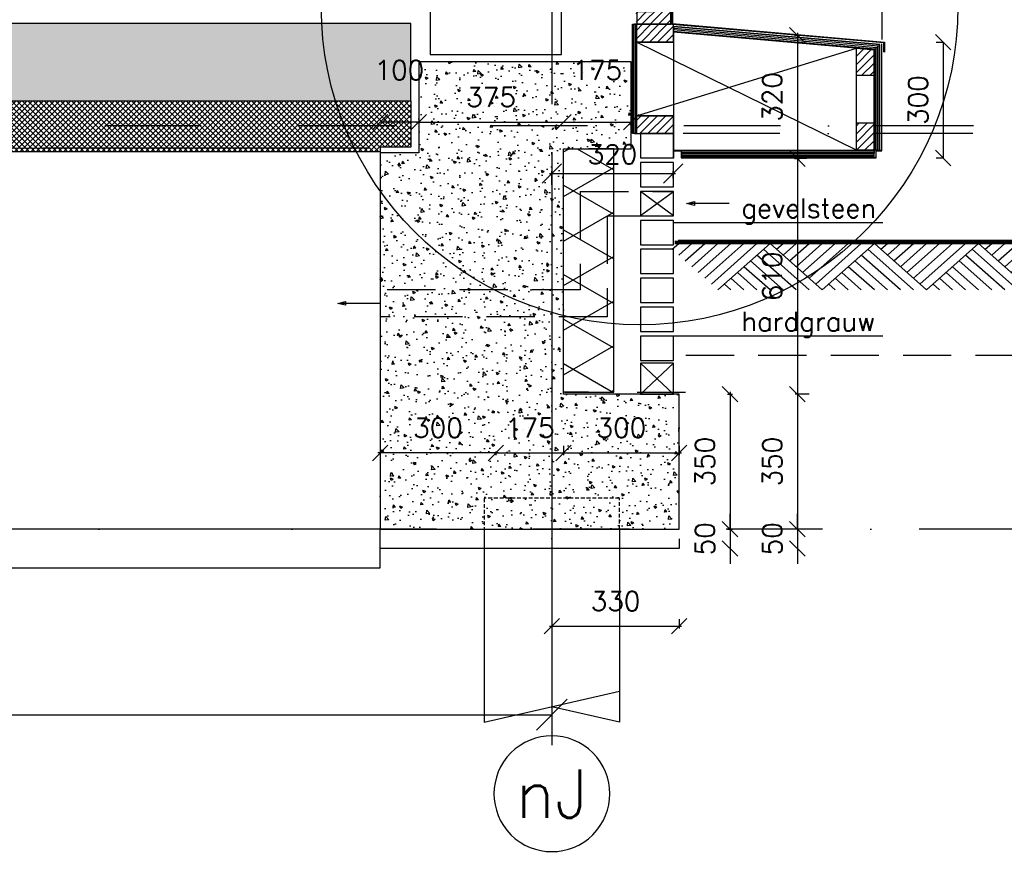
# Model space of a CAD drawing. Extents: x 0 to 259347, y 0 to 198427.
# Tile 43 of 54: x 135317 to 137868, y 90246 to 92416. Entities that reach past the tile are written whole.
import ezdxf
from ezdxf.enums import TextEntityAlignment as Align

# ---------------------------------------------------------------- set-up
doc = ezdxf.new("R2010")
doc.units = 0
doc.header["$LTSCALE"] = 20
doc.header["$MEASUREMENT"] = 0
doc.header["$PDSIZE"] = -1
for name, pattern in [('DASHDOT', [25, 12.5, -6.25, 0, -6.25]), ('DASHED', [0.75, 0.5, -0.25]), ('DD1', [2.66667, 1.66667, -0.5, 0, -0.5]), ('HIDDEN', [9.375, 6.25, -3.125])]:
    doc.linetypes.add(name, pattern=pattern)
doc.layers.get('0').update_dxf_attribs({"linetype": 'CONTINUOUS'})
doc.layers.get('DEFPOINTS').update_dxf_attribs({"linetype": 'CONTINUOUS'})
for name, color, linetype in [('_DETAILNUMMERS', 4, 'CONTINUOUS'), ('A--01A1_ACEER', 1, 'CONTINUOUS'), ('A--A21--_F-23-', 9, 'CONTINUOUS'), ('A--A23--_F--3-', 9, 'CONTINUOUS'), ('A--A25--_F--3-', 9, 'CONTINUOUS'), ('A--A35--_F--3-', 9, 'CONTINUOUS'), ('A--A42--_F--3-', 9, 'CONTINUOUS'), ('A--L$1-D1-ACEER', 1, 'CONTINUOUS'), ('A--L$7A3-_STRAMIEN', 3, 'CONTINUOUS'), ('A--L11D5_GRONDWERK', 5, 'CONTINUOUS'), ('A--L13DC4_VLOEREN', 4, 'HIDDEN'), ('A--L16--', 7, 'CONTINUOUS'), ('A--L16--_F123-', 7, 'CONTINUOUS'), ('A--L16D4_FUNDERING', 4, 'CONTINUOUS'), ('A--L17--', 7, 'CONTINUOUS'), ('A--L17--_F123-', 7, 'CONTINUOUS'), ('A--L21--', 3, 'CONTINUOUS'), ('A--L21--_F--3-', 7, 'CONTINUOUS'), ('A--L21--_F-23-', 4, 'CONTINUOUS'), ('A--L21D2_BUITENWAND', 2, 'CONTINUOUS'), ('A--L21DC1_BUITENWAND', 1, 'HIDDEN'), ('A--L23--', 7, 'CONTINUOUS'), ('A--L23--_F--3-', 7, 'CONTINUOUS'), ('A--L25--', 7, 'CONTINUOUS'), ('A--L25--_F-23-', 7, 'CONTINUOUS'), ('A--L31--', 2, 'CONTINUOUS'), ('A--L31--_F--3-', 7, 'CONTINUOUS'), ('A--L31D1_BUITENKOZIJN', 1, 'CONTINUOUS'), ('A--L42--', 7, 'CONTINUOUS'), ('A--L42--_F--3-', 7, 'CONTINUOUS'), ('A--M$1A-_F123-', 1, 'CONTINUOUS'), ('A--M1$A-_F123-', 1, 'CONTINUOUS'), ('A--T$7A-_STRAMIEN', 2, 'CONTINUOUS'), ('A--T01A-25_TEKST', 2, 'CONTINUOUS'), ('STRAMIEN', 8, 'DD1'), ('X--LR---_CP', 7, 'CONTINUOUS')]:
    doc.layers.add(name, color=color, linetype=linetype)
doc.styles.add('ALFA-0_25', font='ROMANS')
doc.styles.add('HIEMSTRA', font='romans.shx')
doc.dimstyles.new('ALFA-0_25', dxfattribs={"dimscale": 40, "dimtxt": 2.5, "dimasz": 2.5, "dimexe": 0.3, "dimexo": 0.3, "dimgap": 1.25, "dimtad": 1, "dimdec": 0, "dimzin": 0, "dimdsep": 46, "dimtxsty": 'ALFA-0_25', "dimblk1": 'OBLIQUE', "dimblk2": 'OBLIQUE', "dimsah": 1, "dimcen": 0.09, "dimdle": 0.3, "dimclrd": 1, "dimclre": 1, "dimclrt": 2, "dimadec": 0, "dimazin": 0, "dimtfac": 1, "dimtdec": 0, "dimtofl": 0, "dimtmove": 2, "dimatfit": 3, "dimldrblk": 'OBLIQUE', "dimfxl": 0, "dimtvp": 625, "dimtolj": 1, "dimtzin": 0, "dimarcsym": 0})
doc.dimstyles.get("Standard").update_dxf_attribs({"dimscale": 40, "dimtxt": 2.5, "dimasz": 2, "dimexe": 0.3, "dimexo": 0.3, "dimgap": 2, "dimtad": 1, "dimdec": 0, "dimzin": 0, "dimdsep": 46, "dimtxsty": 'HIEMSTRA', "dimblk1": 'OBLIQUE', "dimblk2": 'OBLIQUE', "dimsah": 1, "dimcen": 0.09, "dimdle": 0.3, "dimclrd": 1, "dimclre": 1, "dimclrt": 3, "dimadec": 0, "dimazin": 0, "dimtfac": 1, "dimtdec": 4, "dimtix": 1, "dimtmove": 2, "dimatfit": 3, "dimldrblk": 'OBLIQUE', "dimfxl": 0, "dimtvp": 625, "dimtolj": 1, "dimtzin": 0, "dimarcsym": 0})
doc.dimstyles.new('STANDARD$0', dxfattribs={"dimscale": 50, "dimtxt": 2.5, "dimasz": 2, "dimexe": 2, "dimexo": 0, "dimgap": 2, "dimtad": 1, "dimdec": 0, "dimzin": 0, "dimdsep": 46, "dimtxsty": 'ALFA-0_25', "dimblk1": 'OBLIQUE', "dimblk2": 'OBLIQUE', "dimsah": 1, "dimcen": -3, "dimdle": 2, "dimclrd": 1, "dimclre": 1, "dimclrt": 2, "dimadec": 0, "dimazin": 0, "dimtfac": 0.666667, "dimtofl": 0, "dimtmove": 2, "dimatfit": 3, "dimldrblk": 'OBLIQUE', "dimfxl": 0, "dimtvp": 0.833333, "dimtolj": 1, "dimtzin": 0, "dimarcsym": 0})
pattern_1 = [(270, (0, 0), (4, -9e-16), [])]

# ---------------------------------------------------------------- blocks, each defined once
blk = doc.blocks.new('Q010075-')
at = {"layer": 'A--L17--_F123-', "color": 1, "linetype": 'DASHED'}
blk.add_lwpolyline([(-175, 0), (-175, 80), (175, 80), (175, 0)], dxfattribs=at)
at = {"layer": 'A--L17--_F123-', "color": 1, "linetype": 'Continuous'}
for points in [[(175, 0), (175, -500), (-175, -420)], [(-175, 0), (-175, -500), (0, -460)]]:
    blk.add_lwpolyline(points, dxfattribs=at)
at = {"layer": 'X--LR---_CP'}
for p in [(-175, 0), (-175, 0), (175, 0)]:
    blk.add_point(p, dxfattribs=at)
blk = doc.blocks.new('_OBLIQUE')
at = {"color": 0, "linetype": 'ByBlock'}
blk.add_line((-0.5, -0.5), (0.5, 0.5), dxfattribs=at)
blk = doc.blocks.new('*D72')
at = {"layer": 'A--M$1A-_F123-', "color": 1, "linetype": 'Continuous', "lineweight": -2}
for p, q in [((137324, 92375.9), (137337.5, 92375.9)), ((137331.5, 92381.9), (137331.5, 92049.9)), ((137324, 92055.9), (137337.5, 92055.9))]:
    blk.add_line(p, q, dxfattribs=at)
at = {"layer": 'DEFPOINTS', "color": 0, "linetype": 'Continuous'}
for p in [(137318, 92375.9), (137318, 92055.9), (137331.5, 92055.9)]:
    blk.add_point(p, dxfattribs=at)
at = {"layer": 'A--M$1A-_F123-', "color": 1, "linetype": 'Continuous', "lineweight": -2, "xscale": 40, "yscale": 40, "zscale": 40}
for p, rotation in [((137331.5, 92375.9), 90), ((137331.5, 92055.9), 270)]:
    blk.add_blockref('_OBLIQUE', p, dxfattribs=dict(at, rotation=rotation))
at = {"layer": 'A--M$1A-_F123-', "color": 2, "linetype": 'Continuous', "insert": (137266.5, 92215.9), "char_height": 50, "attachment_point": 5, "rotation": 90, "style": 'HIEMSTRA'}
blk.add_mtext('\\A1;320', dxfattribs=at)
blk = doc.blocks.new('*D73')
at = {"layer": 'A--M$1A-_F123-', "color": 1, "linetype": 'Continuous', "lineweight": -2}
for p, q in [((137355.9, 92055.9), (137325.5, 92055.9)), ((137331.5, 92061.9), (137331.5, 91439.9)), ((137362.4, 91445.9), (137325.5, 91445.9))]:
    blk.add_line(p, q, dxfattribs=at)
at = {"layer": 'DEFPOINTS', "color": 0, "linetype": 'Continuous'}
for p in [(137361.9, 92055.9), (137331.5, 91445.9), (137368.4, 91445.9)]:
    blk.add_point(p, dxfattribs=at)
at = {"layer": 'A--M$1A-_F123-', "color": 1, "linetype": 'Continuous', "lineweight": -2, "xscale": 40, "yscale": 40, "zscale": 40}
for p, rotation in [((137331.5, 92055.9), 90), ((137331.5, 91445.9), 270)]:
    blk.add_blockref('_OBLIQUE', p, dxfattribs=dict(at, rotation=rotation))
at = {"layer": 'A--M$1A-_F123-', "color": 2, "linetype": 'Continuous', "insert": (137266.5, 91750.9), "char_height": 50, "attachment_point": 5, "rotation": 90, "style": 'HIEMSTRA'}
blk.add_mtext('\\A1;610', dxfattribs=at)
blk = doc.blocks.new('*D91')
at = {"layer": 'A--M$1A-_F123-', "color": 1, "lineweight": -2}
for p, q in [((137337.7, 91445.9), (137325.5, 91445.9)), ((137331.5, 91451.9), (137331.5, 91089.9)), ((137337.7, 91095.9), (137325.5, 91095.9))]:
    blk.add_line(p, q, dxfattribs=at)
at = {"layer": 'DEFPOINTS', "color": 0}
for p in [(137343.7, 91445.9), (137331.5, 91095.9), (137343.7, 91095.9)]:
    blk.add_point(p, dxfattribs=at)
at = {"layer": 'A--M$1A-_F123-', "color": 1, "lineweight": -2, "xscale": 40, "yscale": 40, "zscale": 40}
for p, rotation in [((137331.5, 91445.9), 90), ((137331.5, 91095.9), 270)]:
    blk.add_blockref('_OBLIQUE', p, dxfattribs=dict(at, rotation=rotation))
at = {"layer": 'A--M$1A-_F123-', "color": 2, "insert": (137266.5, 91270.9), "char_height": 50, "attachment_point": 5, "rotation": 90, "style": 'HIEMSTRA'}
blk.add_mtext('\\A1;350', dxfattribs=at)
blk = doc.blocks.new('*D92')
at = {"layer": 'A--M$1A-_F123-', "color": 1, "lineweight": -2}
for p, q in [((137331.5, 91095.9), (137331.5, 91135.9)), ((137331.5, 91095.9), (137331.5, 91045.9)), ((137331.5, 91045.9), (137331.5, 91005.9))]:
    blk.add_line(p, q, dxfattribs=at)
at = {"layer": 'DEFPOINTS', "color": 0}
for p in [(137331.5, 91095.9), (137331.5, 91045.9), (137331.5, 91045.9)]:
    blk.add_point(p, dxfattribs=at)
at = {"layer": 'A--M$1A-_F123-', "color": 1, "lineweight": -2, "xscale": 40, "yscale": 40, "zscale": 40}
for p, rotation in [((137331.5, 91095.9), 270), ((137331.5, 91045.9), 90)]:
    blk.add_blockref('_OBLIQUE', p, dxfattribs=dict(at, rotation=rotation))
at = {"layer": 'A--M$1A-_F123-', "color": 2, "insert": (137266.5, 91070.9), "char_height": 50, "attachment_point": 5, "rotation": 90, "style": 'HIEMSTRA'}
blk.add_mtext('\\A1;50', dxfattribs=at)
blk = doc.blocks.new('*D94')
at = {"layer": 'A--M$1A-_F123-', "color": 1, "lineweight": -2}
for p, q in [((124445.4, 90627.1), (124445.4, 90615.1)), ((124445.4, 90615.1), (136695.4, 90615.1)), ((136695.4, 90627.1), (136695.4, 90615.1))]:
    blk.add_line(p, q, dxfattribs=at)
at = {"layer": 'DEFPOINTS', "color": 0}
for p in [(124445.4, 90615.1), (136695.4, 90615.1), (136695.4, 90615.1)]:
    blk.add_point(p, dxfattribs=at)
at = {"layer": 'A--M$1A-_F123-', "color": 1, "lineweight": -2, "xscale": 80, "yscale": 80, "zscale": 80, "rotation": 180}
blk.add_blockref('_OBLIQUE', (124445.4, 90615.1), dxfattribs=at)
at = {"layer": 'A--M$1A-_F123-', "color": 1, "lineweight": -2, "xscale": 80, "yscale": 80, "zscale": 80}
blk.add_blockref('_OBLIQUE', (136695.4, 90615.1), dxfattribs=at)
at = {"layer": 'A--M$1A-_F123-', "color": 3, "insert": (130570.4, 90745.1), "char_height": 100, "attachment_point": 5, "style": 'HIEMSTRA'}
blk.add_mtext('\\A1;12250', dxfattribs=at)
blk = doc.blocks.new('*D151')
at = {"layer": 'A--M$1A-_F123-', "color": 1, "lineweight": -2}
for p, q in [((137150.8, 91445.9), (137163, 91445.9)), ((137157, 91451.9), (137157, 91089.9)), ((137150.8, 91095.9), (137163, 91095.9))]:
    blk.add_line(p, q, dxfattribs=at)
at = {"layer": 'DEFPOINTS', "color": 0}
for p in [(137144.8, 91445.9), (137144.8, 91095.9), (137157, 91095.9)]:
    blk.add_point(p, dxfattribs=at)
at = {"layer": 'A--M$1A-_F123-', "color": 1, "lineweight": -2, "xscale": 40, "yscale": 40, "zscale": 40}
for p, rotation in [((137157, 91445.9), 90), ((137157, 91095.9), 270)]:
    blk.add_blockref('_OBLIQUE', p, dxfattribs=dict(at, rotation=rotation))
at = {"layer": 'A--M$1A-_F123-', "color": 2, "insert": (137092, 91270.9), "char_height": 50, "attachment_point": 5, "rotation": 90, "style": 'HIEMSTRA'}
blk.add_mtext('\\A1;350', dxfattribs=at)
blk = doc.blocks.new('*D152')
at = {"layer": 'A--M$1A-_F123-', "color": 1, "lineweight": -2}
for p, q in [((137157, 91095.9), (137157, 91135.9)), ((137157, 91095.9), (137157, 91045.9)), ((137157, 91045.9), (137157, 91005.9))]:
    blk.add_line(p, q, dxfattribs=at)
at = {"layer": 'DEFPOINTS', "color": 0}
for p in [(137157, 91095.9), (137157, 91045.9), (137157, 91045.9)]:
    blk.add_point(p, dxfattribs=at)
at = {"layer": 'A--M$1A-_F123-', "color": 1, "lineweight": -2, "xscale": 40, "yscale": 40, "zscale": 40}
for p, rotation in [((137157, 91095.9), 270), ((137157, 91045.9), 90)]:
    blk.add_blockref('_OBLIQUE', p, dxfattribs=dict(at, rotation=rotation))
at = {"layer": 'A--M$1A-_F123-', "color": 2, "insert": (137092, 91070.9), "char_height": 50, "attachment_point": 5, "rotation": 90, "style": 'HIEMSTRA'}
blk.add_mtext('\\A1;50', dxfattribs=at)
blk = doc.blocks.new('*U647')
at = {"layer": 'A--A21--_F-23-', "linetype": 'Continuous'}
h = blk.add_hatch(dxfattribs=at)
h.set_pattern_fill('ALFAISO', color=256, scale=100, angle=90, style=0)
h.set_pattern_definition([(150, (50, -3e-15), (-50, -86.603), []), (210, (50, -3e-15), (50, -86.603), [])])
h.paths.add_polyline_path([(0, 0), (-65, 0), (-65, 630.7), (0, 630.7), (65, 630.7), (65, 0)])
at = {"layer": 'A--L21--_F--3-', "color": 3, "linetype": 'Continuous'}
for points in [[(0, 0), (-65, 0), (-65, 630.7), (0, 630.7)], [(0, 0), (65, 0), (65, 630.7), (0, 630.7)]]:
    blk.add_lwpolyline(points, dxfattribs=at)
blk = doc.blocks.new('*U646')
at = {"layer": 'A--L23--_F--3-', "color": 2, "linetype": 'Continuous'}
blk.add_lwpolyline([(0, 0), (0, -25), (-775, -25), (-775, 0)], dxfattribs=at)
blk = doc.blocks.new('*D153')
at = {"layer": 'A--M$1A-_F123-', "color": 1, "lineweight": -2}
for p, q in [((136556.4, 91293.2), (136244.4, 91293.2)), ((136250.4, 91296.8), (136250.4, 91287.2)), ((136550.4, 91296.8), (136550.4, 91287.2))]:
    blk.add_line(p, q, dxfattribs=at)
at = {"layer": 'DEFPOINTS', "color": 0}
for p in [(136250.4, 91302.8), (136550.4, 91302.8), (136250.4, 91293.2)]:
    blk.add_point(p, dxfattribs=at)
at = {"layer": 'A--M$1A-_F123-', "color": 1, "lineweight": -2, "xscale": 40, "yscale": 40, "zscale": 40, "rotation": 180}
blk.add_blockref('_OBLIQUE', (136250.4, 91293.2), dxfattribs=at)
at = {"layer": 'A--M$1A-_F123-', "color": 1, "lineweight": -2, "xscale": 40, "yscale": 40, "zscale": 40}
blk.add_blockref('_OBLIQUE', (136550.4, 91293.2), dxfattribs=at)
at = {"layer": 'A--M$1A-_F123-', "color": 2, "insert": (136400.4, 91358.2), "char_height": 50, "attachment_point": 5, "style": 'HIEMSTRA'}
blk.add_mtext('\\A1;300', dxfattribs=at)
blk = doc.blocks.new('*D154')
at = {"layer": 'A--M$1A-_F123-', "color": 1, "lineweight": -2}
for p, q in [((136550.4, 91293.2), (136510.4, 91293.2)), ((136550.4, 91293.2), (136725.6, 91293.2)), ((136725.6, 91293.2), (136765.6, 91293.2))]:
    blk.add_line(p, q, dxfattribs=at)
at = {"layer": 'DEFPOINTS', "color": 0}
for p in [(136550.4, 91293.2), (136725.6, 91293.2), (136725.6, 91293.2)]:
    blk.add_point(p, dxfattribs=at)
at = {"layer": 'A--M$1A-_F123-', "color": 1, "lineweight": -2, "xscale": 40, "yscale": 40, "zscale": 40}
blk.add_blockref('_OBLIQUE', (136550.4, 91293.2), dxfattribs=at)
at = {"layer": 'A--M$1A-_F123-', "color": 1, "lineweight": -2, "xscale": 40, "yscale": 40, "zscale": 40, "rotation": 180}
blk.add_blockref('_OBLIQUE', (136725.6, 91293.2), dxfattribs=at)
at = {"layer": 'A--M$1A-_F123-', "color": 2, "insert": (136638, 91358.2), "char_height": 50, "attachment_point": 5, "style": 'HIEMSTRA'}
blk.add_mtext('\\A1;175', dxfattribs=at)
blk = doc.blocks.new('*D155')
at = {"layer": 'A--M$1A-_F123-', "color": 1, "lineweight": -2}
for p, q in [((136725.6, 91311.8), (136725.6, 91287.2)), ((137025.4, 91311.8), (137025.4, 91287.2)), ((136719.6, 91293.2), (137031.4, 91293.2))]:
    blk.add_line(p, q, dxfattribs=at)
at = {"layer": 'DEFPOINTS', "color": 0}
for p in [(136725.6, 91317.8), (137025.4, 91317.8), (137025.4, 91293.2)]:
    blk.add_point(p, dxfattribs=at)
at = {"layer": 'A--M$1A-_F123-', "color": 1, "lineweight": -2, "xscale": 40, "yscale": 40, "zscale": 40, "rotation": 180}
blk.add_blockref('_OBLIQUE', (136725.6, 91293.2), dxfattribs=at)
at = {"layer": 'A--M$1A-_F123-', "color": 1, "lineweight": -2, "xscale": 40, "yscale": 40, "zscale": 40}
blk.add_blockref('_OBLIQUE', (137025.4, 91293.2), dxfattribs=at)
at = {"layer": 'A--M$1A-_F123-', "color": 2, "insert": (136875.5, 91358.2), "char_height": 50, "attachment_point": 5, "style": 'HIEMSTRA'}
blk.add_mtext('\\A1;300', dxfattribs=at)
blk = doc.blocks.new('*D156')
at = {"layer": 'A--M$1A-_F123-', "color": 1, "lineweight": -2}
blk.add_line((136344.4, 92150.2), (136731.6, 92150.2), dxfattribs=at)
at = {"layer": 'DEFPOINTS', "color": 0}
for p in [(136350.4, 92150.2), (136725.6, 92150.2), (136725.6, 92150.2)]:
    blk.add_point(p, dxfattribs=at)
at = {"layer": 'A--M$1A-_F123-', "color": 1, "lineweight": -2, "xscale": 40, "yscale": 40, "zscale": 40, "rotation": 180}
blk.add_blockref('_OBLIQUE', (136350.4, 92150.2), dxfattribs=at)
at = {"layer": 'A--M$1A-_F123-', "color": 1, "lineweight": -2, "xscale": 40, "yscale": 40, "zscale": 40}
blk.add_blockref('_OBLIQUE', (136725.6, 92150.2), dxfattribs=at)
at = {"layer": 'A--M$1A-_F123-', "color": 2, "insert": (136538, 92215.2), "char_height": 50, "attachment_point": 5, "style": 'HIEMSTRA'}
blk.add_mtext('\\A1;375', dxfattribs=at)
blk = doc.blocks.new('*D157')
at = {"layer": 'A--M$1A-_F123-', "color": 1, "lineweight": -2}
blk.add_line((136725.6, 92150.2), (136900.6, 92150.2), dxfattribs=at)
at = {"layer": 'DEFPOINTS', "color": 0}
for p in [(136725.6, 92150.2), (136900.6, 92150.2), (136900.6, 92150.2)]:
    blk.add_point(p, dxfattribs=at)
at = {"layer": 'A--M$1A-_F123-', "color": 1, "lineweight": -2, "xscale": 40, "yscale": 40, "zscale": 40, "rotation": 180}
blk.add_blockref('_OBLIQUE', (136725.6, 92150.2), dxfattribs=at)
at = {"layer": 'A--M$1A-_F123-', "color": 1, "lineweight": -2, "xscale": 40, "yscale": 40, "zscale": 40}
blk.add_blockref('_OBLIQUE', (136900.6, 92150.2), dxfattribs=at)
at = {"layer": 'A--M$1A-_F123-', "color": 2, "insert": (136813.1, 92285.2), "char_height": 50, "attachment_point": 5, "style": 'ALFA-0_25'}
blk.add_mtext('\\A1;175', dxfattribs=at)
blk = doc.blocks.new('*U645')
at = {"layer": 'A--A42--_F--3-', "linetype": 'Continuous'}
h = blk.add_hatch(dxfattribs=at)
h.set_pattern_fill('ALFALINE', color=256, scale=4, angle=310, style=0)
h.set_pattern_definition([(355, (0, 0), (0.348623, 3.98478), [])])
h.paths.add_polyline_path([(0, 0), (7.5, 6.9), (-526.2, 53.6), (-526.9, 46.1), (-527.5, 38.6), (-7.5, -6.9)])
at = {"layer": 'A--L42--_F--3-', "color": 3, "linetype": 'Continuous'}
for points in [[(7.5, 6.9), (7.5, 6.9), (-526.2, 53.6), (-526.9, 46.1)], [(-7.5, -6.9), (-7.5, -6.9), (-527.5, 38.6), (-526.9, 46.1)]]:
    blk.add_lwpolyline(points, dxfattribs=at)
blk = doc.blocks.new('Q020283-')
at = {"layer": 'A--A25--_F--3-'}
h = blk.add_hatch(dxfattribs=at)
h.set_pattern_fill('ALFALINE', color=256, scale=15, style=0, pattern_type=2)
h.set_pattern_definition([(45, (0, 0), (-10.6066, 10.6066), [])])
h.paths.add_polyline_path([(0, 0), (0, 96), (46, 96), (46, 0)])
at = {"layer": 'A--L25--_F-23-', "color": 2, "linetype": 'Continuous'}
blk.add_lwpolyline([(0, 0), (0, 96), (46, 96), (46, 0)], close=True, dxfattribs=at)
at = {"layer": 'X--LR---_CP'}
for p in [(0, 0), (0, 0), (46, 0)]:
    blk.add_point(p, dxfattribs=at)
blk = doc.blocks.new('*U640')
at = {"layer": 'A--A42--_F--3-', "linetype": 'Continuous'}
h = blk.add_hatch(dxfattribs=at)
h.set_pattern_fill('ALFALINE', color=256, scale=4, angle=225, style=0)
h.set_pattern_definition(pattern_1)
h.paths.add_polyline_path([(0, 0), (-5, 0), (-5, 283), (0, 283), (5, 283), (5, 0)])
at = {"layer": 'A--L42--_F--3-', "color": 3, "linetype": 'Continuous'}
for points in [[(0, 0), (-5, 0), (-5, 283), (0, 283)], [(0, 0), (5, 0), (5, 283), (0, 283)]]:
    blk.add_lwpolyline(points, dxfattribs=at)
blk = doc.blocks.new('*U639')
at = {"layer": 'A--A42--_F--3-', "linetype": 'Continuous'}
h = blk.add_hatch(dxfattribs=at)
h.set_pattern_fill('ALFALINE', color=256, scale=4, angle=225, style=0)
h.set_pattern_definition(pattern_1)
h.paths.add_polyline_path([(0, 0), (-7.5, 0), (-7.5, 260.2), (0, 267.1), (7.5, 274), (7.5, 0)])
at = {"layer": 'A--L42--_F--3-', "color": 3, "linetype": 'Continuous'}
for points in [[(0, 0), (-7.5, 0), (-7.5, 260.2), (-7.5, 260.2)], [(0, 0), (7.5, 0), (7.5, 274), (7.5, 274)]]:
    blk.add_lwpolyline(points, dxfattribs=at)
blk = doc.blocks.new('*U638')
at = {"layer": 'A--A42--_F--3-', "linetype": 'Continuous'}
h = blk.add_hatch(dxfattribs=at)
h.set_pattern_fill('ALFALINE', color=256, scale=4, angle=135, style=0)
h.set_pattern_definition([(180, (0, 0), (-9e-16, -4), [])])
h.paths.add_polyline_path([(0, 0), (0, 7.5), (499, 7.5), (499, 0), (499, -7.5), (0, -7.5)])
at = {"layer": 'A--L42--_F--3-', "color": 3, "linetype": 'Continuous'}
for points in [[(0, 0), (0, 7.5), (499, 7.5), (499, 0)], [(0, 0), (0, -7.5), (499, -7.5), (499, 0)]]:
    blk.add_lwpolyline(points, dxfattribs=at)
blk = doc.blocks.new('*D158')
at = {"layer": 'A--M$1A-_F123-', "color": 1, "lineweight": -2}
for p, q in [((137691.4, 92357.5), (137709.1, 92357.5)), ((137709.1, 92357.5), (137709.1, 92057.6)), ((137691.4, 92057.6), (137709.1, 92057.6))]:
    blk.add_line(p, q, dxfattribs=at)
at = {"layer": 'DEFPOINTS', "color": 0}
for p in [(137691.4, 92357.5), (137691.4, 92057.6), (137709.1, 92057.6)]:
    blk.add_point(p, dxfattribs=at)
at = {"layer": 'A--M$1A-_F123-', "color": 1, "lineweight": -2, "xscale": 40, "yscale": 40, "zscale": 40}
for p, rotation in [((137709.1, 92357.5), 90), ((137709.1, 92057.6), 270)]:
    blk.add_blockref('_OBLIQUE', p, dxfattribs=dict(at, rotation=rotation))
at = {"layer": 'A--M$1A-_F123-', "color": 2, "insert": (137644.1, 92207.6), "char_height": 50, "attachment_point": 5, "rotation": 90, "style": 'ALFA-0_25'}
blk.add_mtext('\\A1;300', dxfattribs=at)
blk = doc.blocks.new('*D172')
at = {"layer": 'A--M$1A-_F123-', "color": 1, "lineweight": -2}
blk.add_line((136350.4, 92150.2), (136250.4, 92150.2), dxfattribs=at)
at = {"layer": 'DEFPOINTS', "color": 0}
for p in [(136250.4, 92150.2), (136250.4, 92150.2), (136350.4, 92150.2)]:
    blk.add_point(p, dxfattribs=at)
at = {"layer": 'A--M$1A-_F123-', "color": 1, "lineweight": -2, "xscale": 40, "yscale": 40, "zscale": 40, "rotation": 180}
blk.add_blockref('_OBLIQUE', (136250.4, 92150.2), dxfattribs=at)
at = {"layer": 'A--M$1A-_F123-', "color": 1, "lineweight": -2, "xscale": 40, "yscale": 40, "zscale": 40}
blk.add_blockref('_OBLIQUE', (136350.4, 92150.2), dxfattribs=at)
at = {"layer": 'A--M$1A-_F123-', "color": 2, "insert": (136300.4, 92285.2), "char_height": 50, "attachment_point": 5, "style": 'ALFA-0_25'}
blk.add_mtext('\\A1;100', dxfattribs=at)
blk = doc.blocks.new('*D517')
at = {"layer": 'A--M1$A-_F123-', "color": 1, "lineweight": -2}
for p, q in [((136689.4, 92017), (137015.4, 92017)), ((136695.4, 91987.7), (136695.4, 92023)), ((137009.4, 92005.5), (137009.4, 92023))]:
    blk.add_line(p, q, dxfattribs=at)
at = {"layer": 'DEFPOINTS', "color": 0}
for p in [(137009.4, 92017), (137009.4, 91999.5), (136695.4, 91981.7)]:
    blk.add_point(p, dxfattribs=at)
at = {"layer": 'A--M1$A-_F123-', "color": 1, "lineweight": -2, "xscale": 50, "yscale": 50, "zscale": 50, "rotation": 180}
blk.add_blockref('_OBLIQUE', (136695.4, 92017), dxfattribs=at)
at = {"layer": 'A--M1$A-_F123-', "color": 1, "lineweight": -2, "xscale": 50, "yscale": 50, "zscale": 50}
blk.add_blockref('_OBLIQUE', (137009.4, 92017), dxfattribs=at)
at = {"layer": 'A--M1$A-_F123-', "color": 2, "insert": (136852.4, 92067), "char_height": 50, "attachment_point": 5, "style": 'ALFA-0_25'}
blk.add_mtext('\\A1;320', dxfattribs=at)
blk = doc.blocks.new('*D518')
at = {"layer": 'A--M$1A-_F123-', "color": 1, "lineweight": -2}
for p, q in [((136689.4, 90844.3), (137031.4, 90844.3)), ((136695.4, 90862.9), (136695.4, 90838.3)), ((137025.4, 90862.9), (137025.4, 90838.3))]:
    blk.add_line(p, q, dxfattribs=at)
at = {"layer": 'DEFPOINTS', "color": 0}
for p in [(136695.4, 90868.9), (137025.4, 90868.9), (137025.4, 90844.3)]:
    blk.add_point(p, dxfattribs=at)
at = {"layer": 'A--M$1A-_F123-', "color": 1, "lineweight": -2, "xscale": 40, "yscale": 40, "zscale": 40, "rotation": 180}
blk.add_blockref('_OBLIQUE', (136695.4, 90844.3), dxfattribs=at)
at = {"layer": 'A--M$1A-_F123-', "color": 1, "lineweight": -2, "xscale": 40, "yscale": 40, "zscale": 40}
blk.add_blockref('_OBLIQUE', (137025.4, 90844.3), dxfattribs=at)
at = {"layer": 'A--M$1A-_F123-', "color": 2, "insert": (136860.4, 90909.3), "char_height": 50, "attachment_point": 5, "style": 'HIEMSTRA'}
blk.add_mtext('\\A1;330', dxfattribs=at)
blk = doc.blocks.new('Q010064-')
at = {"layer": 'A--L16--_F123-', "color": 1, "linetype": 'Continuous'}
for points in [[(37.5, -37.5), (75, 0)], [(75, -75), (150, 0)], [(112.5, -112.5), (225, 0)], [(150, -150), (300, 0)], [(187.5, -187.5), (375, 0)], [(225, -225), (450, 0)], [(262.5, -262.5), (525, 0)], [(300, -300), (600, 0)], [(900, -300), (600, 0)], [(825, -300), (562.5, -37.5)], [(675, -300), (487.5, -112.5)], [(750, -300), (525, -75)], [(600, -300), (450, -150)], [(450, -300), (375, -225)], [(525, -300), (412.5, -187.5)], [(375, -300), (337.5, -262.5)]]:
    blk.add_lwpolyline(points, dxfattribs=at)
at = {"layer": 'X--LR---_CP'}
blk.add_point((600, 0), dxfattribs=at)
blk.add_point((600, 0), dxfattribs=at)
blk = doc.blocks.new('A$C543B4771')
at = {"layer": 'A--L16--', "xscale": 0.4504033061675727, "yscale": 0.3999999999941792}
for p in [(-16.9, 120), (253.4, 120), (523.6, 120), (793.8, 120), (1064.1, 120)]:
    blk.add_blockref('Q010064-', p, dxfattribs=at)

msp = doc.modelspace()

# ---------------------------------------------------------------- hatches: boundary and pattern name
at = {"layer": 'A--A23--_F--3-'}
h = msp.add_hatch(dxfattribs=at)
h.set_pattern_fill('ALFABET', color=256, scale=40, angle=1, style=0, pattern_type=2)
h.set_pattern_definition([(134, (278855.66, 1e-11), (172.64155, 166.718), []), (129, (278855.66, 1e-11), (-287.29845, -20.08986), [30, -330]), (184, (278855.66, 1e-11), (60.7431, 299.8624), [24, -264]), (78.5486, (278831.72, -1.67), (-226.55556, 279.77237), [25.49608, -280.45684]), (132.8158, (278857.06, 80), (-427.9869, -58.74715), [45, -495]), (82.3644, (278821.4, 75.1), (-367.0079, 396.1126), [38.2441, -420.6852]), (187.8158, (278857.06, 80), (-367.0076, 396.1129), [36, -396]), (158, (278816.71, 60.7), (-241.53712, -156.85604), [30, -330]), (213, (278816.7, 60.7), (-92.24906, 291.7144), [24, -264]), (107.5486, (278796.6, 47.62), (-333.7863, 134.8581), [25.49608, -280.45684]), (141.5, (278855.66, 1e-11), (-2.53928, 133.22215), [0, -260.8, 0, -268, 0, -265]), (171.5, (278855.66, 1e-11), (-102.45841, 159.57714), [0, -152.8, 0, -254.8, 0, -101]), (211.5, (278944.85, -1.56), (-213.65391, -5.29398), [0, -100, 0, -312, 0, -414]), (221.5, (278984.84, -2.25), (-232.5401, 44.1071), [0, -130, 0, -207.2, 0, -294]), (221.5, (278984.84, -2.25), (-232.5401, 44.1071), [0, -130, 0, -207.2, 0, -294])])
h.paths.add_polyline_path([(126470.1, 92205.9), (136330.4, 92205.9), (136330.4, 92405.9), (126470.1, 92405.9)])
h = msp.add_hatch(dxfattribs=at)
h.set_pattern_fill('AR-CONC', color=256, scale=10, style=0)
h.set_pattern_definition([(130, (247345.793, 0), (-71.726018, -6.275213), [7.5, -82.5]), (185, (247345.79, 0), (13.875133, 75.219213), [6, -66]), (79.5486, (247339.816, -0.52), (-57.850938, 68.943954), [6.37402, -70.11421]), (133.8158, (247345.79, 20), (-106.724105, -16.5519), [11.25, -123.75]), (83.3644, (247336.9, 18.62), (-93.46627, 97.41179), [9.56103, -105.1713]), (188.8158, (247345.79, 20), (-93.466195, 97.41186), [9, -99]), (159, (247335.793, 15), (-59.690705, -40.26189), [7.5, -82.5]), (214, (247335.79, 15), (-24.331533, 72.515005), [6, -66]), (108.5486, (247330.82, 11.645), (-84.022263, 32.25305), [6.37402, -70.11421]), (142.5, (247345.793, 0), (-1.2159855, 33.2893854), [0, -65.2, 0, -67, 0, -66.25]), (172.5, (247345.793, 0), (-26.306954, 39.441171), [0, -38.2, 0, -63.7, 0, -25.25]), (212.5, (247368.093, 0), (-53.3822436, -2.255487), [0, -25, 0, -78, 0, -103.5]), (222.5, (247378.093, 0), (-58.318617, 10.010498), [0, -32.5, 0, -51.8, 0, -73.5])])
h.paths.add_polyline_path([(136900.6, 92306.6), (136350.4, 92306.6), (136350.4, 92070.9), (136250.4, 92070.9), (136250.4, 91095.9), (137025.4, 91095.9), (137025.4, 91445.9), (136725.6, 91445.9), (136725.6, 92081.6), (136900.6, 92081.6)])
h = msp.add_hatch(dxfattribs=at)
h.set_pattern_fill('ALFAKRS', color=256, scale=10, style=0, pattern_type=2)
h.set_pattern_definition([(135, (206846.525, 1e-11), (7.0710678, 7.0710678), []), (45, (206846.525, 1e-11), (7.0710678, -7.0710678), [])])
h.paths.add_polyline_path([(136222.6, 92083.9), (126080.1, 92073.9), (126080.1, 92205.9), (122284.6, 92205.9), (122284.6, 92085.9), (122364.6, 92085.9), (122364.6, 92073.9)])
h = msp.add_hatch(dxfattribs=at)
h.set_pattern_fill('ALFAKRS', color=256, scale=10, style=0, pattern_type=2)
h.set_pattern_definition([(45, (45703.769, 1e-11), (-7.0710678, 7.0710678), []), (135, (45703.769, 1e-11), (-7.0710678, -7.0710678), [])])
h.paths.add_polyline_path([(122941.4, 92073.9), (126470.1, 92073.9), (126470.1, 92205.9), (136330.4, 92205.9), (136330.4, 92085.9), (136250.4, 92085.9), (136250.4, 92073.9)])
at = {"layer": 'A--A25--_F--3-'}
h = msp.add_hatch(dxfattribs=at)
h.set_pattern_fill('ALFALINE', color=256, scale=15, angle=180, style=0, pattern_type=2)
h.set_pattern_definition([(225, (137530.428, 92345.966), (10.6066, -10.6066), [])])
h.paths.add_polyline_path([(137530.4, 92337.9), (137530.4, 92270.9), (137484.4, 92270.9), (137484.4, 92341.9)])
h = msp.add_hatch(dxfattribs=at)
h.set_pattern_fill('ALFALINE', color=256, scale=15, style=0, pattern_type=2)
h.set_pattern_definition([(45, (137484.428, 92077.649), (-10.6066, 10.6066), [])])
h.paths.add_polyline_path([(137484.4, 92077.6), (137484.4, 92148.6), (137530.4, 92148.6), (137530.4, 92077.6)])
at = {"layer": 'A--A35--_F--3-'}
h = msp.add_hatch(dxfattribs=at)
h.set_pattern_fill('ALFALINE', color=256, scale=15, angle=90, style=0)
h.set_pattern_definition([(45, (295792.805, -8318.164), (10.6066017, -10.6066017), [])])
h.paths.add_polyline_path([(137003.9, 92449.9), (136955.3, 92449.9), (136955.3, 92435.9), (136913.5, 92435.9), (136913.5, 92403.9), (136968.4, 92403.9), (137003.9, 92403.9)])

# ---------------------------------------------------------------- linework, layer by layer
at = {"layer": '_DETAILNUMMERS'}
msp.add_circle((136922.6, 92450), 824.7, dxfattribs=at)
at = {"layer": 'A--01A1_ACEER'}
for p, q in [((137550.4, 95130.6), (137550.4, 92364.7)), ((137010.4, 92357.9), (137010.4, 92166.9)), ((136695.4, 92070.9), (136695.4, 90535.8))]:
    msp.add_line(p, q, dxfattribs=at)
msp.add_lwpolyline([(137484.4, 92341.9), (137010.4, 92383.4), (137010.4, 92357.9), (136914.4, 92357.9), (136914.4, 92166.9), (137010.4, 92166.9), (137010.4, 92077.6), (137484.4, 92077.6)], close=True, dxfattribs=at)
at = {"layer": 'A--L$1-D1-ACEER'}
for p, q in [((137154.7, 91939.6), (137047.5, 91939.6)), ((136250.4, 91680.9), (136143.2, 91680.9))]:
    msp.add_line(p, q, dxfattribs=at)
for points in [[(137065.2, 91934.6), (137045.2, 91939.6), (137045.2, 91939.6), (137065.2, 91944.6)], [(136160.9, 91675.9), (136140.9, 91680.9), (136140.9, 91680.9), (136160.9, 91685.9)]]:
    msp.add_lwpolyline(points, close=True, dxfattribs=at)
at = {"layer": 'A--L$7A3-_STRAMIEN', "linetype": 'Continuous', "extrusion": (0, 0, -1)}
msp.add_ellipse((136695.4, 90410.3), major_axis=(-106.1, 106.1), ratio=1, dxfattribs=at)
at = {"layer": 'A--L11D5_GRONDWERK'}
for p, q in [((137014.2, 91841.9), (142673, 91841.9)), ((137014.2, 91838.9), (143173, 91838.9)), ((137022.3, 91844.9), (142173, 91844.9)), ((137014.2, 91835.9), (143673, 91835.9))]:
    msp.add_line(p, q, dxfattribs=at)
at = {"layer": 'A--L13DC4_VLOEREN'}
msp.add_line((136728.9, 91450.9), (137043.9, 91450.9), dxfattribs=at)
at = {"layer": 'A--L16D4_FUNDERING', "linetype": 'HIDDEN'}
msp.add_line((141667.8, 91545.9), (137012.3, 91545.9), dxfattribs=at)
at = {"layer": 'A--L16D4_FUNDERING'}
msp.add_lwpolyline([(136900.6, 92306.6), (136350.4, 92306.6), (136350.4, 92070.9), (136250.4, 92070.9), (136250.4, 91095.9), (137025.4, 91095.9), (137025.4, 91445.9), (136725.6, 91445.9), (136725.6, 92081.6), (136900.6, 92081.6)], close=True, dxfattribs=at)
at = {"layer": 'A--L21--'}
for points in [[(136925.4, 92057.9), (137010.4, 92057.9), (137010.4, 92120.9), (136925.4, 92120.9)], [(136925.4, 91982.9), (137010.4, 91982.9), (137010.4, 92045.9), (136925.4, 92045.9)], [(136925.4, 91907.9), (137010.4, 91907.9), (137010.4, 91970.9), (136925.4, 91970.9)], [(136925.4, 91832.9), (137010.4, 91832.9), (137010.4, 91895.9), (136925.4, 91895.9)], [(136925.4, 91757.9), (137010.4, 91757.9), (137010.4, 91820.9), (136925.4, 91820.9)]]:
    msp.add_lwpolyline(points, close=True, dxfattribs=at)
at = {"layer": 'A--L21--_F-23-'}
for points in [[(137555.6, 92332.8), (137555.6, 92355.7), (137005.9, 92403.8), (137005.8, 92445.9), (137007.9, 92445.9), (137007.9, 92405.6), (137557.6, 92357.5), (137557.6, 92331.6), (137555.6, 92332.8)], [(137549.4, 92352.8), (137549.4, 92076.9), (137534.4, 92076.6), (137534.4, 92058.6), (137031.4, 92058.6), (137031.4, 92076.8), (137010.4, 92076.8), (137010.4, 92057.8), (137011.4, 92057.8), (137011.4, 92075.8), (137030.4, 92075.8), (137030.4, 92057.6), (137535.4, 92057.6), (137535.4, 92075.6), (137550.4, 92075.9), (137550.4, 92352.8)]]:
    msp.add_lwpolyline(points, close=True, dxfattribs=at)
at = {"layer": 'A--L21--_F-23-', "linetype": 'Continuous'}
msp.add_lwpolyline([(126470.1, 92205.9), (136330.4, 92205.9), (136330.4, 92405.9), (126470.1, 92405.9)], close=True, dxfattribs=at)
at = {"layer": 'A--L21D2_BUITENWAND'}
msp.add_lwpolyline([(136380.4, 92445.9), (136380.4, 92325.9), (136720.4, 92325.9), (136720.4, 92445.9)], dxfattribs=at)
at = {"layer": 'A--L21DC1_BUITENWAND'}
for p, q in [((136768.7, 91970.9), (137010.4, 91970.9)), ((136768.7, 91970.9), (136768.7, 91715.9)), ((136925.4, 91908.7), (137010.4, 91970.9)), ((137010.4, 91907.9), (136925.4, 91970.9)), ((136838.7, 91907.9), (137010.4, 91907.9)), ((136838.7, 91907.9), (136838.7, 91645.9)), ((136250.4, 91715.9), (136250.4, 91645.9)), ((136768.7, 91715.9), (136250.4, 91715.9)), ((136838.7, 91645.9), (136250.4, 91645.9)), ((136925.4, 91525.9), (137010.4, 91445.9)), ((137010.4, 91525.9), (136925.4, 91445.9)), ((137010.4, 91525.9), (136925.4, 91525.9))]:
    msp.add_line(p, q, dxfattribs=at)
for points in [[(136925.4, 91682.9), (137010.4, 91682.9), (137010.4, 91745.9), (136925.4, 91745.9)], [(136925.4, 91607.9), (137010.4, 91607.9), (137010.4, 91670.9), (136925.4, 91670.9)], [(136925.4, 91532.9), (137010.4, 91532.9), (137010.4, 91595.9), (136925.4, 91595.9)], [(136925.4, 91445.9), (137010.4, 91445.9), (137010.4, 91525.9), (136925.4, 91525.9)]]:
    msp.add_lwpolyline(points, close=True, dxfattribs=at)
at = {"layer": 'A--L23--'}
for points in [[(136222.6, 92083.9), (126080.1, 92073.9), (126080.1, 92205.9), (122284.6, 92205.9), (122284.6, 92085.9), (122364.6, 92085.9), (122364.6, 92073.9)], [(122941.4, 92073.9), (126470.1, 92073.9), (126470.1, 92205.9), (136330.4, 92205.9), (136330.4, 92085.9), (136250.4, 92085.9), (136250.4, 92073.9)]]:
    msp.add_lwpolyline(points, close=True, dxfattribs=at)
at = {"layer": 'A--L25--_F-23-', "color": 2, "linetype": 'Continuous'}
for points in [[(137530.4, 92337.9), (137530.4, 92270.9), (137484.4, 92270.9), (137484.4, 92341.9)], [(137484.4, 92077.6), (137484.4, 92148.6), (137530.4, 92148.6), (137530.4, 92077.6)]]:
    msp.add_lwpolyline(points, close=True, dxfattribs=at)
at = {"layer": 'A--L31--'}
msp.add_lwpolyline([(124354.2, 90995.9), (136250.4, 90995.9), (136250.4, 91095.9), (124354.2, 91095.9)], dxfattribs=at)
at = {"layer": 'A--L31--_F--3-', "color": 2, "linetype": 'Continuous'}
msp.add_lwpolyline([(137003.9, 92449.9), (136955.3, 92449.9), (136955.3, 92435.9), (136915.4, 92435.9), (136915.4, 92403.9), (136968.4, 92403.9), (137003.9, 92403.9), (137003.9, 92449.9)], close=True, dxfattribs=at)
at = {"layer": 'A--L31D1_BUITENKOZIJN'}
msp.add_line((137484.4, 92077.6), (136914.4, 92357.9), dxfattribs=at)
msp.add_lwpolyline([(136914.4, 92166.9), (137484.4, 92341.9)], dxfattribs=at)
at = {"layer": 'A--T01A-25_TEKST'}
for p, q in [((137552.6, 91889.3), (137010.4, 91889.3)), ((137552.6, 91595.9), (137010.4, 91595.9))]:
    msp.add_line(p, q, dxfattribs=at)
at = {"layer": 'STRAMIEN', "linetype": 'DASHDOT'}
for p, q in [((136695.4, 109950.7), (136695.4, 90592.3)), ((145789.1, 92140.9), (108804.9, 92140.9)), ((145787.7, 92120.9), (136900.6, 92120.9)), ((145898.3, 91095.9), (108976.8, 91095.9))]:
    msp.add_line(p, q, dxfattribs=at)
at = {"layer": 'X--LR---_CP'}
for p in [(137530.4, 92245.9), (137530.4, 92245.9), (137484.4, 92077.6), (137484.4, 92077.6), (137530.4, 92077.6)]:
    msp.add_point(p, dxfattribs=at)

# ---------------------------------------------------------------- block references
at = {"layer": 'A--L17--', "extrusion": (0, 0, -1), "zscale": -1}
msp.add_blockref('Q010075-', (-136695.4, 91095.9), dxfattribs=at)
at = {"layer": 'A--L21--'}
for name, p in [('*U647', (136790.6, 91450.9)), ('A$C543B4771', (137007.3, 91715.9))]:
    msp.add_blockref(name, p, dxfattribs=at)
at = {"layer": 'A--L23--'}
msp.add_blockref('*U646', (137025.4, 91070.9), dxfattribs=at)
at = {"layer": 'A--L25--', "xscale": -1, "rotation": 270}
for p in [(136914.4, 92357.9), (136914.4, 92120.9)]:
    msp.add_blockref('Q020283-', p, dxfattribs=at)
at = {"layer": 'A--L42--'}
for name, p in [('*U640', (136909.4, 92120.9)), ('*U645', (137537.9, 92344.7)), ('*U639', (137537.9, 92077.6)), ('*U638', (137031.4, 92070.1))]:
    msp.add_blockref(name, p, dxfattribs=at)

# ---------------------------------------------------------------- texts
at = {"layer": 'A--T$7A-_STRAMIEN', "style": 'ALFA-0_25'}
msp.add_text('nJ', height=125, dxfattribs=at).set_placement((136695.4, 90410.3), align=Align.MIDDLE_CENTER)
at = {"layer": 'A--T01A-25_TEKST', "style": 'HIEMSTRA'}
for s, p in [('gevelsteen', (137186.1, 91902.7)), ('hardgrauw ', (137186.1, 91609.3))]:
    msp.add_text(s, height=50, dxfattribs=at).set_placement(p)

# ---------------------------------------------------------------- dimensions: what is measured, and where the dimension line sits
at = {"layer": 'A--M$1A-_F123-', "color": 2, "linetype": 'Continuous'}
for base, p1, p2, picture, middle in [((137331.5, 92055.9), (137318, 92375.9), (137318, 92055.9), '*D72', (137266.5, 92215.9)), ((137331.5, 91445.9), (137361.9, 92055.9), (137368.4, 91445.9), '*D73', (137266.5, 91750.9))]:
    dim = msp.add_linear_dim(base=base, p1=p1, p2=p2, angle=90, dimstyle='Standard', override={"dimscale": 20, "dimclrt": 2}, dxfattribs=at)
    dim.commit()
    dim.dimension.update_dxf_attribs({"geometry": picture, "text_midpoint": middle})
at = {"layer": 'A--M$1A-_F123-'}
for base, p1, p2, angle, dimstyle, override, picture, middle in [((137709.1, 92057.6), (137691.4, 92357.5), (137691.4, 92057.6), 270, 'STANDARD$0', {"dimscale": 20, "dimexe": 0, "dimexo": 0, "dimcen": 0, "dimdle": 0, "dimclrt": 2, "dimtfac": 0.75, "dimtvp": 1.5}, '*D158', (137644.1, 92207.6)), ((137157, 91095.9), (137144.8, 91445.9), (137144.8, 91095.9), 270, 'Standard', {"dimscale": 20, "dimclrt": 2}, '*D151', (137092, 91270.9)), ((137331.5, 91095.9), (137343.7, 91445.9), (137343.7, 91095.9), 90, 'Standard', {"dimscale": 20, "dimclrt": 2}, '*D91', (137266.5, 91270.9)), ((137157, 91045.9), (137157, 91095.9), (137157, 91045.9), 270, 'Standard', {"dimscale": 20, "dimclrt": 2}, '*D152', (137092, 91070.9)), ((137331.5, 91045.9), (137331.5, 91095.9), (137331.5, 91045.9), 90, 'Standard', {"dimscale": 20, "dimclrt": 2}, '*D92', (137266.5, 91070.9))]:
    dim = msp.add_linear_dim(base=base, p1=p1, p2=p2, angle=angle, dimstyle=dimstyle, override=override, dxfattribs=at)
    dim.commit()
    dim.dimension.update_dxf_attribs({"geometry": picture, "text_midpoint": middle})
for base, p1, p2, dimstyle, override, picture, middle in [((136250.4, 92150.2), (136350.4, 92150.2), (136250.4, 92150.2), 'STANDARD$0', {"dimscale": 20, "dimexe": 0, "dimexo": 0, "dimcen": 0, "dimdle": 0, "dimclrt": 2, "dimtfac": 0.75, "dimtvp": 1.5}, '*D172', (136300.4, 92285.2)), ((136900.6, 92150.2), (136725.6, 92150.2), (136900.6, 92150.2), 'STANDARD$0', {"dimscale": 20, "dimexe": 0, "dimexo": 0, "dimcen": 0, "dimdle": 0, "dimclrt": 2, "dimtfac": 0.75, "dimtvp": 1.5}, '*D157', (136813.1, 92285.2)), ((136725.6, 92150.2), (136350.4, 92150.2), (136725.6, 92150.2), 'Standard', {"dimscale": 20, "dimclrt": 2}, '*D156', (136538, 92215.2)), ((136250.4, 91293.2), (136550.4, 91302.8), (136250.4, 91302.8), 'Standard', {"dimscale": 20, "dimclrt": 2}, '*D153', (136400.4, 91358.2)), ((136725.6, 91293.2), (136550.4, 91293.2), (136725.6, 91293.2), 'Standard', {"dimscale": 20, "dimclrt": 2}, '*D154', (136638, 91358.2)), ((137025.4, 91293.2), (136725.6, 91317.8), (137025.4, 91317.8), 'Standard', {"dimscale": 20, "dimclrt": 2}, '*D155', (136875.5, 91358.2)), ((137025.4, 90844.3), (136695.4, 90868.9), (137025.4, 90868.9), 'Standard', {"dimscale": 20, "dimclrt": 2}, '*D518', (136860.4, 90909.3)), ((136695.4, 90615.1), (124445.4, 90615.1), (136695.4, 90615.1), 'Standard', {"dimexe": 0, "dimcen": 0, "dimdle": 0, "dimtfac": 0.75, "dimtvp": 1.5}, '*D94', (130570.4, 90745.1))]:
    dim = msp.add_linear_dim(base=base, p1=p1, p2=p2, dimstyle=dimstyle, override=override, dxfattribs=at)
    dim.commit()
    dim.dimension.update_dxf_attribs({"geometry": picture, "text_midpoint": middle})
at = {"layer": 'A--M1$A-_F123-'}
dim = msp.add_linear_dim(base=(137009.4, 92017), p1=(136695.4, 91981.7), p2=(137009.4, 91999.5), text='320', dimstyle='ALFA-0_25', override={"dimscale": 20}, dxfattribs=at)
dim.commit()
dim.dimension.update_dxf_attribs({"geometry": '*D517', "text_midpoint": (136852.4, 92067)})

doc.saveas('drawing.dxf')
